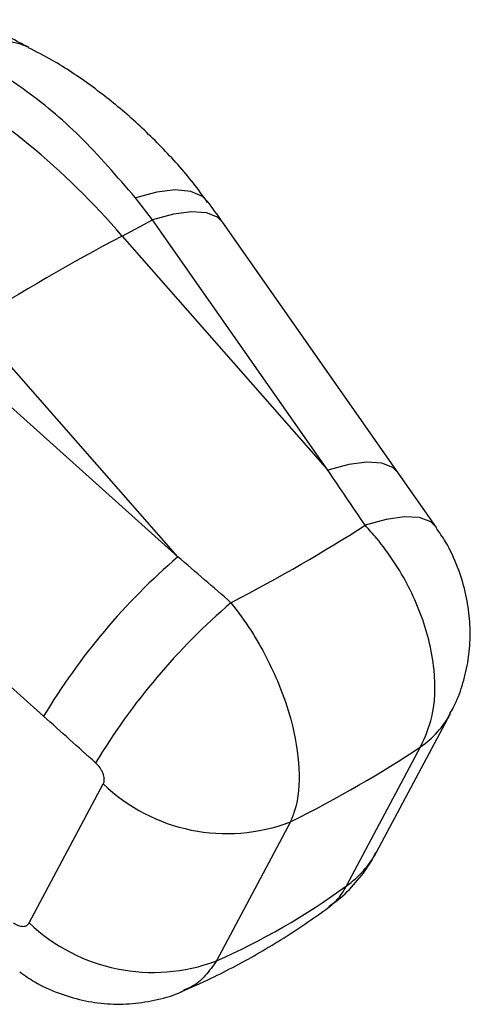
# Model space of a CAD drawing. Extents: x 30 to 368, y 7 to 290.
# Tile 7 of 13: x 222 to 244, y 7 to 55. Entities that reach past the tile are written whole.
import ezdxf

# ---------------------------------------------------------------- set-up
doc = ezdxf.new("R2010")
doc.units = 0
doc.layers.get('0').update_dxf_attribs({"linetype": 'CONTINUOUS'})

msp = doc.modelspace()

# ---------------------------------------------------------------- linework, layer by layer
at = {"color": 7, "linetype": 'CONTINUOUS'}
for p, q in [((228.838, 44.8062), (228.0111, 45.8816)), ((227.3566, 44.0229), (228.838, 44.8062)), ((237.3758, 32.6154), (228.838, 44.8062)), ((240.7978, 32.4956), (232.26, 44.6863)), ((227.3566, 44.0229), (237.3758, 32.6154)), ((230.0779, 28.4025), (220.0588, 39.81)), ((218.4597, 38.8149), (230.0779, 28.4025)), ((242.662, 29.8315), (240.7984, 32.4948)), ((223.5378, 20.6317), (211.9195, 31.0441)), ((239.742, 14.0042), (243.346, 20.7681)), ((238.2878, 12.3765), (241.8918, 19.1404)), ((222.8351, 10.5695), (226.439, 17.3334)), ((235.5533, 15.4813), (231.9493, 8.7174))]:
    msp.add_line(p, q, dxfattribs=at)
at = {"color": 8, "linetype": 'CONTINUOUS', "flags": 128}
for points in [[(231.5426, 45.6784), (231.2682, 45.945), (230.6993, 46.1928), (229.9486, 46.2654), (229.0421, 46.1605), (228.0111, 45.8816)], [(232.26, 44.6863), (231.9986, 44.9409), (231.4616, 45.1559), (230.7384, 45.2053), (229.8538, 45.0874), (228.838, 44.8062)], [(240.7978, 32.4956), (240.5363, 32.7501), (239.9993, 32.9652), (239.2762, 33.0146), (238.3915, 32.8967), (237.3758, 32.6154)], [(242.6621, 29.8314), (242.3893, 30.0939), (241.8442, 30.3048), (241.1111, 30.3481), (240.2155, 30.2222), (239.1883, 29.9316)]]:
    msp.add_lwpolyline(points, dxfattribs=at)
at = {"color": 8, "linetype": 'CONTINUOUS'}
for centre, radius, start, end in [((221.3673, 49.9739), 3.5476, 65.89898, 120.4079), ((239.2503, 22.964), 4.6473, 304.63832, 331.7038), ((235.6466, 16.1998), 4.6469, 304.63751, 331.80374)]:
    msp.add_arc(centre, radius, start, end, dxfattribs=at)
at = {"color": 7, "linetype": 'CONTINUOUS'}
for centre, radius, start, end in [((200.1706, 20.8428), 35.7268, 40.45254, 60.9289), ((283.8775, -62.3119), 120.423, 117.992271, 122.002353), ((251.0334, 4.1281), 32.0683, 130.80328, 149.02679), ((253.6748, 1.7261), 32.2298, 130.6923, 148.9271), ((232.4641, 23.6311), 8.7156, 226.26719, 290.75898), ((228.8602, 16.8672), 8.7156, 226.26717, 290.75904)]:
    msp.add_arc(centre, radius, start, end, dxfattribs=at)
for centre, major_axis, ratio, start_param, end_param in [((236.594, -26.3054), (-194.3214, 295.7392), 0.0941806, 4.8415372, 4.8507709), ((185.9049, 31.4078), (65.2024, 14.2409), 0.3039257, 5.4434694, 5.5995349), ((236.594, -26.3054), (278.727, -246.7958), 0.0990247, 1.6723099, 1.6815436), ((231.9289, -30.1311), (273.4303, -249.7713), 0.086439, 1.6709566, 1.6801903), ((185.9049, 31.4078), (67.4902, 4.6802), 0.4090422, 5.5102025, 5.6617445), ((209.9039, 76.4487), (-16.8461, 69.4858), 0.6608261, 3.2575468, 3.4090889)]:
    msp.add_ellipse(centre, major_axis=major_axis, ratio=ratio, start_param=start_param, end_param=end_param, dxfattribs=at)
for points, knots in [([(222.8074, 53.2116), (222.6208, 53.3096), (221.7313, 53.7768), (220.7952, 54.2144), (220.0554, 54.5604)], [0, 0, 0, 0, 0.20969492, 1, 1, 1, 1]), ([(228.0111, 45.8816), (227.1211, 46.9168), (225.4062, 48.9115), (222.5384, 51.3127), (220.5676, 52.4559), (219.5717, 53.0336)], [0, 0, 0, 0, 0.3480157, 0.6705321, 1, 1, 1, 1]), ([(231.5218, 45.6633), (231.2944, 45.9768), (230.5996, 46.9348), (229.2886, 48.3775), (227.6201, 49.9775), (225.8415, 51.3785), (224.2384, 52.457), (223.1961, 52.9931), (222.8072, 53.1931)], [0, 0, 0, 0, 0.0968096, 0.295821, 0.4939476, 0.6882061, 0.8836612, 1, 1, 1, 1]), ([(232.26, 44.6863), (232.2009, 44.7704), (231.9643, 45.107), (231.7218, 45.4356), (231.5399, 45.6821)], [0, 0, 0, 0, 0.249697, 1, 1, 1, 1]), ([(241.8918, 19.1404), (242.1024, 19.6047), (242.5855, 20.6697), (242.6438, 22.5396), (242.3378, 24.2927), (241.9029, 25.6624), (241.3316, 26.9471), (240.6134, 28.1705), (239.8849, 29.1685), (239.3817, 29.7198), (239.1883, 29.9316)], [0, 0, 0, 0, 0.1641885, 0.3765476, 0.5006705, 0.6092223, 0.7177741, 0.8253217, 0.9328696, 1, 1, 1, 1]), ([(243.3242, 20.765), (243.3848, 20.8674), (243.636, 21.2928), (243.9364, 22.1237), (244.2114, 23.2213), (244.3252, 24.3641), (244.2881, 25.5272), (244.0884, 26.7223), (243.7053, 27.9361), (243.2267, 28.9911), (242.806, 29.5898), (242.6449, 29.8192)], [0, 0, 0, 0, 0.0373223, 0.1548886, 0.2752839, 0.3921553, 0.5141697, 0.6396094, 0.7707431, 0.9121532, 1, 1, 1, 1]), ([(232.661, 26.1635), (233.0005, 25.7104), (233.6245, 24.8773), (234.3982, 23.5124), (235.0709, 22.0653), (235.7092, 20.1934), (236.0663, 18.0172), (235.918, 16.3856), (235.6296, 15.6705), (235.5533, 15.4813)], [0, 0, 0, 0, 0.1332721, 0.2450482, 0.3568244, 0.4993806, 0.7112497, 0.9235835, 1, 1, 1, 1]), ([(226.439, 17.3334), (226.4482, 17.3531), (226.4828, 17.4274), (226.499, 17.5915), (226.4522, 17.8042), (226.3519, 18.0247), (226.2245, 18.2108), (226.1119, 18.3199), (226.0696, 18.3608)], [0, 0, 0, 0, 0.0760409, 0.2869494, 0.497806, 0.6404203, 0.864835, 1, 1, 1, 1]), ([(237.43, 11.3622), (237.623, 11.5004), (238.1396, 11.8702), (238.8396, 12.6318), (239.415, 13.3838), (239.6552, 13.8723), (239.721, 14.0063)], [0, 0, 0, 0, 0.2010826, 0.5382083, 0.8734083, 1, 1, 1, 1]), ([(230.2235, 7.2026), (230.7143, 7.4202), (232.0237, 8.0008), (234.0941, 9.1113), (236.0443, 10.3324), (237.1797, 11.1545), (237.5712, 11.4379)], [0, 0, 0, 0, 0.19154445, 0.51102263, 0.83139391, 1, 1, 1, 1]), ([(222.0789, 10.5608), (222.0825, 10.5583), (222.1596, 10.5046), (222.3166, 10.4224), (222.5049, 10.3872), (222.6663, 10.4099), (222.7725, 10.4709), (222.8195, 10.545), (222.8351, 10.5695)], [0, 0, 0, 0, 0.0119331, 0.2564514, 0.5011451, 0.6418708, 0.8812539, 1, 1, 1, 1]), ([(222.3779, 8.1748), (222.6184, 8.0065), (223.2004, 7.5992), (224.2292, 7.1345), (225.4158, 6.7719), (226.6379, 6.5979), (227.8694, 6.6028), (229.0773, 6.8142), (229.9207, 7.0414), (230.3233, 7.253), (230.3631, 7.2739)], [0, 0, 0, 0, 0.1045528, 0.2530302, 0.4005817, 0.5463778, 0.6921451, 0.8377951, 0.9839496, 1, 1, 1, 1])]:
    msp.add_open_spline(points, degree=3, knots=knots, dxfattribs=at)
at = {"color": 8, "linetype": 'CONTINUOUS'}
for points, knots in [([(237.4234, 11.3709), (237.5533, 11.4596), (237.9125, 11.7047), (238.1416, 12.1147), (238.2878, 12.3765)], [0, 0, 0, 0, 0.3616215, 1, 1, 1, 1]), ([(231.9493, 8.7174), (231.7774, 8.4664), (231.4339, 7.9647), (230.8825, 7.4964), (230.4885, 7.3434), (230.3542, 7.2912)], [0, 0, 0, 0, 0.3976518, 0.794665, 1, 1, 1, 1])]:
    msp.add_open_spline(points, degree=3, knots=knots, dxfattribs=at)

doc.saveas('drawing.dxf')
